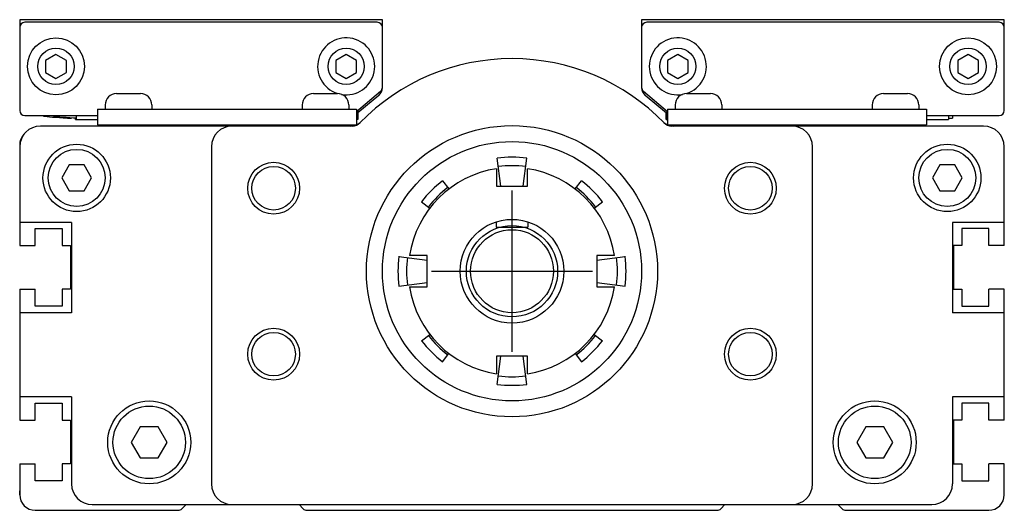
# Model space of a CAD drawing. Extents: x 2.4 to 39.5, y 2.1 to 24.3.
# Tile 3 of 3: x 35.7 to 39.5, y 12.9 to 14.8. Entities that reach past the tile are written whole.
import ezdxf

# ---------------------------------------------------------------- set-up
doc = ezdxf.new("R2010")
doc.units = 0
doc.header["$LTSCALE"] = 1.87
doc.header["$MEASUREMENT"] = 0
doc.linetypes.add('CENTER', pattern=[0.6, 0.375, -0.075, 0.075, -0.075])
doc.layers.get('0').update_dxf_attribs({"linetype": 'CONTINUOUS'})

msp = doc.modelspace()

# ---------------------------------------------------------------- linework, layer by layer
for p, q in [((35.7234, 14.7905), (35.7234, 14.446)), ((37.1014, 14.7905), (35.7234, 14.7905)), ((37.0817, 14.7807), (35.7431, 14.7807)), ((37.1014, 14.534), (37.1014, 14.7905)), ((38.0856, 14.7905), (38.0856, 14.534)), ((39.4636, 14.7905), (38.0856, 14.7905)), ((39.4439, 14.7807), (38.1053, 14.7807)), ((39.4636, 14.446), (39.4636, 14.7905)), ((35.8612, 14.6588), (35.8218, 14.6361)), ((35.8218, 14.6361), (35.8218, 14.5906)), ((35.9006, 14.6361), (35.8612, 14.6588)), ((35.9006, 14.5906), (35.9006, 14.6361)), ((36.9636, 14.6588), (36.9242, 14.6361)), ((36.9242, 14.6361), (36.9242, 14.5906)), ((37.0029, 14.6361), (36.9636, 14.6588)), ((37.0029, 14.5906), (37.0029, 14.6361)), ((38.2234, 14.6588), (38.184, 14.6361)), ((38.184, 14.6361), (38.184, 14.5906)), ((38.2628, 14.6361), (38.2234, 14.6588)), ((38.2628, 14.5906), (38.2628, 14.6361)), ((39.3258, 14.6588), (39.2864, 14.6361)), ((39.2864, 14.6361), (39.2864, 14.5906)), ((39.3651, 14.6361), (39.3258, 14.6588)), ((39.3651, 14.5906), (39.3651, 14.6361)), ((35.8218, 14.5906), (35.8612, 14.5679)), ((35.8612, 14.5679), (35.9006, 14.5906)), ((36.9242, 14.5906), (36.9636, 14.5679)), ((36.9636, 14.5679), (37.0029, 14.5906)), ((38.184, 14.5906), (38.2234, 14.5679)), ((38.2234, 14.5679), (38.2628, 14.5906)), ((39.2864, 14.5906), (39.3258, 14.5679)), ((39.3258, 14.5679), (39.3651, 14.5906)), ((37.0029, 14.4422), (37.0943, 14.5189)), ((38.0926, 14.5189), (38.184, 14.4422)), ((36.0915, 14.5101), (36.1821, 14.5101)), ((36.8396, 14.5101), (36.9301, 14.5101)), ((37.0873, 14.5031), (37.0081, 14.4366)), ((38.1802, 14.4356), (38.0997, 14.5031)), ((38.2569, 14.5101), (38.3474, 14.5101)), ((39.0049, 14.5101), (39.0954, 14.5101)), ((36.0187, 14.451), (36.0187, 14.392)), ((36.0187, 14.451), (37.0029, 14.451)), ((36.0482, 14.4668), (36.0482, 14.451)), ((36.2254, 14.4668), (36.2254, 14.451)), ((36.7962, 14.4668), (36.7962, 14.451)), ((36.9734, 14.4668), (36.9734, 14.451)), ((37.0029, 14.451), (37.0029, 14.3927)), ((37.0081, 14.4465), (37.0081, 14.4121)), ((38.1822, 14.4438), (38.1822, 14.4121)), ((38.184, 14.451), (38.184, 14.3927)), ((38.184, 14.451), (39.1683, 14.451)), ((38.2136, 14.4668), (38.2136, 14.451)), ((38.3907, 14.4668), (38.3907, 14.451)), ((38.9616, 14.4668), (38.9616, 14.451)), ((39.1388, 14.4668), (39.1388, 14.451)), ((39.1683, 14.451), (39.1683, 14.392)), ((35.7431, 14.4264), (36.0187, 14.4264)), ((35.8274, 14.423), (35.8366, 14.422)), ((35.9203, 14.4188), (35.9203, 14.4165)), ((35.9348, 14.4121), (35.9348, 14.418)), ((35.9348, 14.4121), (36.0187, 14.4121)), ((35.9381, 14.4264), (35.9381, 14.4121)), ((37.0081, 14.4121), (37.0029, 14.4121)), ((38.1789, 14.4121), (38.1789, 14.4356)), ((38.1789, 14.4121), (38.184, 14.4121)), ((39.1683, 14.4264), (39.4439, 14.4264)), ((39.1683, 14.4121), (39.2522, 14.4121)), ((39.2522, 14.4264), (39.2522, 14.4121)), ((39.2522, 14.4174), (39.2667, 14.4165)), ((39.2667, 14.4264), (39.2667, 14.4165)), ((36.9871, 14.387), (35.8022, 14.387)), ((36.0187, 14.392), (37.0013, 14.392)), ((36.0876, 14.392), (36.0876, 14.387)), ((36.186, 14.392), (36.186, 14.387)), ((36.2768, 14.387), (36.2768, 14.392)), ((36.666, 14.387), (36.666, 14.392)), ((36.7864, 14.387), (36.7864, 14.392)), ((36.8356, 14.392), (36.8356, 14.387)), ((36.934, 14.392), (36.934, 14.387)), ((38.1857, 14.392), (39.1683, 14.392)), ((39.3848, 14.387), (38.1999, 14.387)), ((38.2529, 14.392), (38.2529, 14.387)), ((38.3514, 14.392), (38.3514, 14.387)), ((38.4006, 14.387), (38.4006, 14.392)), ((38.5209, 14.387), (38.5209, 14.392)), ((38.9101, 14.387), (38.9101, 14.392)), ((39.001, 14.392), (39.001, 14.387)), ((39.0994, 14.392), (39.0994, 14.387)), ((35.7234, 14.3082), (35.7234, 13.9332)), ((36.4518, 14.3082), (36.4518, 13.0287)), ((38.7352, 13.0287), (38.7352, 14.3082)), ((39.4636, 13.9332), (39.4636, 14.3082)), ((37.551, 14.1586), (37.537, 14.2652)), ((37.636, 14.1586), (37.65, 14.2652)), ((35.9115, 14.2392), (35.8831, 14.19)), ((35.9684, 14.2392), (35.9115, 14.2392)), ((35.9968, 14.19), (35.9684, 14.2392)), ((37.5344, 14.225), (37.5344, 14.1586)), ((37.6525, 14.1586), (37.6525, 14.225)), ((39.2186, 14.2392), (39.1902, 14.19)), ((39.2754, 14.2392), (39.2186, 14.2392)), ((39.3039, 14.19), (39.2754, 14.2392)), ((35.8831, 14.19), (35.9115, 14.1408)), ((35.9684, 14.1408), (35.9968, 14.19)), ((37.3299, 14.1794), (37.3539, 14.1481)), ((37.8331, 14.1481), (37.8571, 14.1794)), ((39.1902, 14.19), (39.2186, 14.1408)), ((39.2754, 14.1408), (39.3039, 14.19)), ((35.9115, 14.1408), (35.9684, 14.1408)), ((37.5344, 14.1586), (37.6525, 14.1586)), ((39.2186, 14.1408), (39.2754, 14.1408)), ((37.2499, 14.0994), (37.2812, 14.0754)), ((37.9058, 14.0754), (37.9371, 14.0994)), ((35.9204, 14.021), (35.7234, 14.021)), ((35.9204, 14.021), (35.9204, 13.678)), ((37.5335, 14.0233), (37.5335, 14.0027)), ((37.5335, 14.0027), (37.6535, 14.0027)), ((37.6535, 14.0233), (37.6535, 14.0027)), ((39.4636, 14.021), (39.2666, 14.021)), ((39.2666, 14.021), (39.2666, 13.678)), ((37.1641, 13.8923), (37.2707, 13.8783)), ((37.2707, 13.8949), (37.2042, 13.8949)), ((37.2707, 13.7767), (37.2707, 13.8949)), ((37.9827, 13.8949), (37.9163, 13.8949)), ((37.9163, 13.8949), (37.9163, 13.7767)), ((37.9163, 13.8783), (38.0229, 13.8923)), ((35.7234, 13.7678), (35.7234, 13.2704)), ((37.1641, 13.7793), (37.2707, 13.7933)), ((37.2042, 13.7767), (37.2707, 13.7767)), ((37.9163, 13.7933), (38.0229, 13.7793)), ((37.9163, 13.7767), (37.9827, 13.7767)), ((39.4636, 13.2704), (39.4636, 13.7678)), ((35.9204, 13.678), (35.7234, 13.678)), ((39.4636, 13.678), (39.2666, 13.678)), ((37.2499, 13.5722), (37.2812, 13.5962)), ((37.9058, 13.5962), (37.9371, 13.5722)), ((37.3299, 13.4922), (37.3539, 13.5235)), ((37.6525, 13.513), (37.5344, 13.513)), ((37.5344, 13.513), (37.5344, 13.4466)), ((37.537, 13.4064), (37.551, 13.513)), ((37.65, 13.4064), (37.636, 13.513)), ((37.6525, 13.4466), (37.6525, 13.513)), ((37.8331, 13.5235), (37.8571, 13.4922)), ((35.9204, 13.359), (35.7234, 13.359)), ((35.9204, 13.359), (35.9204, 13.0287)), ((39.4636, 13.359), (39.2666, 13.359)), ((39.2666, 13.359), (39.2666, 13.0287)), ((36.1814, 13.2452), (36.1473, 13.1862)), ((36.2496, 13.2452), (36.1814, 13.2452)), ((36.2837, 13.1862), (36.2496, 13.2452)), ((38.9373, 13.2452), (38.9033, 13.1862)), ((39.0055, 13.2452), (38.9373, 13.2452)), ((39.0396, 13.1862), (39.0055, 13.2452)), ((36.1473, 13.1862), (36.1814, 13.1271)), ((36.2496, 13.1271), (36.2837, 13.1862)), ((38.9033, 13.1862), (38.9373, 13.1271)), ((39.0055, 13.1271), (39.0396, 13.1862)), ((35.7234, 13.105), (35.7234, 12.9874)), ((36.1814, 13.1271), (36.2496, 13.1271)), ((38.9373, 13.1271), (39.0055, 13.1271)), ((39.4636, 12.9874), (39.4636, 13.105)), ((35.7234, 12.9874), (35.7234, 13.0023)), ((39.4636, 12.9874), (39.4636, 13.0023)), ((35.9992, 12.95), (39.1878, 12.95)), ((36.3553, 12.95), (36.3394, 12.9341)), ((36.8003, 12.9341), (36.7844, 12.95)), ((38.4025, 12.95), (38.3867, 12.9341)), ((38.8476, 12.9341), (38.8317, 12.95)), ((35.7825, 12.9283), (36.3255, 12.9283)), ((36.8142, 12.9283), (38.3727, 12.9283)), ((38.8615, 12.9283), (39.4045, 12.9283))]:
    msp.add_line(p, q)
at = {"color": 2, "linetype": 'CENTER'}
for p, q in [((37.5935, 13.5298), (37.5935, 14.1418)), ((37.2875, 13.8358), (37.8995, 13.8358))]:
    msp.add_line(p, q, dxfattribs=at)
at = {"color": 7, "linetype": 'CONTINUOUS'}
for p, q in [((35.7826, 13.9981), (35.885, 13.9981)), ((35.7826, 13.9332), (35.7826, 13.9981)), ((35.885, 13.9981), (35.885, 13.9332)), ((39.4044, 13.9981), (39.302, 13.9981)), ((39.302, 13.9981), (39.302, 13.9332)), ((39.4044, 13.9332), (39.4044, 13.9981)), ((35.7234, 13.9332), (35.7826, 13.9332)), ((35.885, 13.9332), (35.9165, 13.9332)), ((35.9165, 13.9332), (35.9165, 13.7678)), ((39.2705, 13.9332), (39.2705, 13.7678)), ((39.302, 13.9332), (39.2705, 13.9332)), ((39.4636, 13.9332), (39.4044, 13.9332)), ((35.7234, 13.7678), (35.7826, 13.7678)), ((35.7826, 13.7029), (35.7826, 13.7678)), ((35.9165, 13.7678), (35.885, 13.7678)), ((35.885, 13.7678), (35.885, 13.7029)), ((39.2705, 13.7678), (39.302, 13.7678)), ((39.302, 13.7678), (39.302, 13.7029)), ((39.4044, 13.7029), (39.4044, 13.7678)), ((39.4636, 13.7678), (39.4044, 13.7678)), ((35.885, 13.7029), (35.7826, 13.7029)), ((39.302, 13.7029), (39.4044, 13.7029)), ((35.7826, 13.2704), (35.7826, 13.3354)), ((35.7826, 13.3354), (35.885, 13.3354)), ((35.885, 13.3354), (35.885, 13.2704)), ((39.4044, 13.3354), (39.302, 13.3354)), ((39.302, 13.3354), (39.302, 13.2704)), ((39.4044, 13.2704), (39.4044, 13.3354)), ((35.7234, 13.2704), (35.7826, 13.2704)), ((35.885, 13.2704), (35.9165, 13.2704)), ((35.9165, 13.2704), (35.9165, 13.105)), ((39.302, 13.2704), (39.2705, 13.2704)), ((39.2705, 13.2704), (39.2705, 13.105)), ((39.4636, 13.2704), (39.4044, 13.2704)), ((35.7234, 13.105), (35.7826, 13.105)), ((35.7826, 13.0401), (35.7826, 13.105)), ((35.885, 13.105), (35.885, 13.0401)), ((35.9165, 13.105), (35.885, 13.105)), ((39.2705, 13.105), (39.302, 13.105)), ((39.302, 13.105), (39.302, 13.0401)), ((39.4044, 13.0401), (39.4044, 13.105)), ((39.4636, 13.105), (39.4044, 13.105)), ((35.885, 13.0401), (35.7826, 13.0401)), ((39.302, 13.0401), (39.4044, 13.0401))]:
    msp.add_line(p, q, dxfattribs=at)
for points in [[(35.8122, 14.426), (35.8125, 14.4257), (35.8152, 14.4248), (35.8202, 14.4239), (35.8274, 14.423)], [(35.8366, 14.422), (35.8476, 14.4211), (35.8601, 14.4202), (35.874, 14.4193), (35.8888, 14.4184), (35.9044, 14.4174), (35.9203, 14.4165)], [(35.8515, 14.426), (35.8519, 14.4257), (35.8546, 14.4248), (35.8596, 14.4239), (35.8668, 14.423), (35.8759, 14.422), (35.8869, 14.4211), (35.8995, 14.4202), (35.9133, 14.4193), (35.9282, 14.4184), (35.9381, 14.4178)]]:
    msp.add_lwpolyline(points)
for centre, radius in [((35.8612, 14.6134), 0.1083), ((39.3258, 14.6134), 0.1083), ((35.8612, 14.6134), 0.0689), ((36.9636, 14.6134), 0.0689), ((38.2234, 14.6134), 0.0689), ((39.3258, 14.6134), 0.0689), ((37.5935, 13.8358), 0.5528), ((37.5935, 13.8358), 0.4921), ((35.9399, 14.19), 0.128), ((35.9399, 14.19), 0.1083), ((39.247, 14.19), 0.128), ((39.247, 14.19), 0.1083), ((36.688, 14.1508), 0.0984), ((36.688, 14.1508), 0.0827), ((38.499, 14.1508), 0.0984), ((38.499, 14.1508), 0.0827), ((37.5935, 13.8358), 0.1969), ((37.5935, 13.8358), 0.1732), ((37.5935, 13.8358), 0.1575), ((36.688, 13.5208), 0.0984), ((38.499, 13.5208), 0.0984), ((36.688, 13.5208), 0.0827), ((38.499, 13.5208), 0.0827), ((36.2155, 13.1862), 0.1575), ((36.2155, 13.1862), 0.1378), ((38.9714, 13.1862), 0.1575), ((38.9714, 13.1862), 0.1378)]:
    msp.add_circle(centre, radius)
for centre, radius, start, end in [((35.7431, 14.761), 0.0197, 90, 180), ((37.0817, 14.761), 0.0197, 0, 90), ((38.1053, 14.761), 0.0197, 90, 180), ((39.4439, 14.761), 0.0197, 0, 90), ((36.9636, 14.6134), 0.1083, 260.818, 252.033), ((38.2234, 14.6134), 0.1083, 287.967, 279.182), ((37.5935, 13.8358), 0.8071, 44.2407, 135.7593), ((37.062, 14.5333), 0.0394, 310, 0), ((37.0817, 14.534), 0.0197, 310, 0), ((38.1053, 14.534), 0.0197, 180, 230), ((38.125, 14.5333), 0.0394, 180, 230), ((36.0915, 14.4668), 0.0433, 90, 180), ((36.1821, 14.4668), 0.0433, 0, 90), ((36.8396, 14.4668), 0.0433, 90, 180), ((36.9301, 14.4668), 0.0433, 0, 90), ((38.2569, 14.4668), 0.0433, 90, 180), ((38.3474, 14.4668), 0.0433, 0, 90), ((39.0049, 14.4668), 0.0433, 90, 180), ((39.0954, 14.4668), 0.0433, 0, 90), ((35.7431, 14.446), 0.0197, 180, 270), ((39.4439, 14.446), 0.0197, 270, 0), ((36.9788, 14.446), 0.0591, 270, 315.1572), ((38.2082, 14.446), 0.0591, 224.8428, 270), ((38.2055, 14.4657), 0.0394, 230, 233.4328), ((35.8022, 14.3082), 0.0787, 90, 180), ((36.5305, 14.3082), 0.0787, 90, 180), ((36.9871, 14.4264), 0.0394, 270, 315.7593), ((38.1999, 14.4264), 0.0394, 224.2407, 270), ((38.6565, 14.3082), 0.0787, 0, 90), ((39.3848, 14.3082), 0.0787, 0, 90), ((35.7825, 14.3155), 0.0591, 136.3107, 180), ((35.7825, 14.3155), 0.0591, 136.3107, 180), ((37.5935, 13.8358), 0.4331, 82.5, 97.5), ((37.5935, 13.8358), 0.3937, 98.6269, 171.3731), ((37.5935, 13.8358), 0.4005, 82.5, 97.5), ((37.5935, 13.8358), 0.3937, 8.6269, 81.3731), ((37.5935, 13.8358), 0.4331, 127.5, 142.5), ((37.5935, 13.8358), 0.4331, 37.5, 52.5), ((37.5935, 13.8358), 0.4005, 127.5, 142.5), ((37.5935, 13.8358), 0.4005, 37.5, 52.5), ((37.5935, 13.8358), 0.4331, 172.5, 187.5), ((37.5935, 13.8358), 0.4005, 172.5, 187.5), ((37.5935, 13.8358), 0.4005, 352.5, 7.5), ((37.5935, 13.8358), 0.4331, 352.5, 7.5), ((37.5935, 13.8358), 0.3937, 188.6269, 261.3731), ((37.5935, 13.8358), 0.3937, 278.6269, 351.3731), ((37.5935, 13.8358), 0.4005, 217.5, 232.5), ((37.5935, 13.8358), 0.4005, 307.5, 322.5), ((37.5935, 13.8358), 0.4331, 217.5, 232.5), ((37.5935, 13.8358), 0.4331, 307.5, 322.5), ((37.5935, 13.8358), 0.4005, 262.5, 277.5), ((37.5935, 13.8358), 0.4331, 262.5, 277.5), ((35.9992, 13.0287), 0.0787, 180, 270), ((36.5305, 13.0287), 0.0787, 180, 270), ((38.6565, 13.0287), 0.0787, 270, 0), ((39.1878, 13.0287), 0.0787, 270, 0), ((35.7825, 12.9874), 0.0591, 180, 270), ((39.4045, 12.9874), 0.0591, 270, 0), ((36.3255, 12.948), 0.0197, 270, 315), ((36.8142, 12.948), 0.0197, 225, 270), ((38.3727, 12.948), 0.0197, 270, 315), ((38.8615, 12.948), 0.0197, 225, 270)]:
    msp.add_arc(centre, radius, start, end)

doc.saveas('drawing.dxf')
